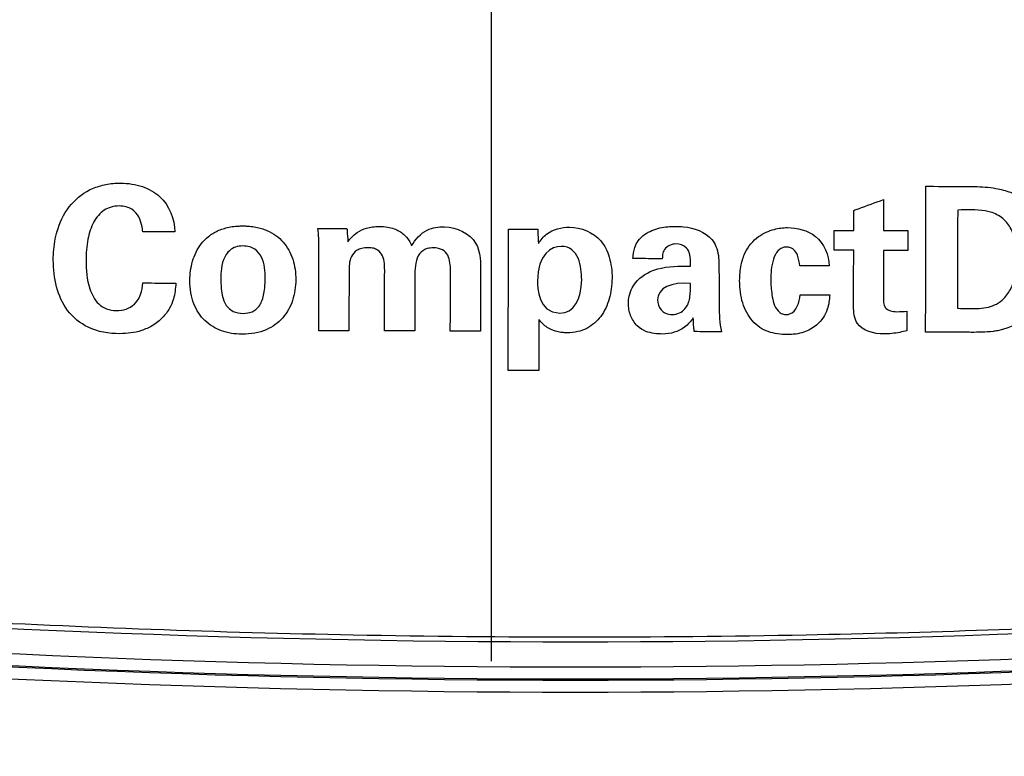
# Model space of a CAD drawing. Header units: inches. Extents: x 0 to 34, y 0 to 22.
# Tile 67 of 94: x 19.703 to 20.108, y 16.219 to 16.522. Entities that reach past the tile are written whole.
import ezdxf

# ---------------------------------------------------------------- set-up
doc = ezdxf.new("R2010")
doc.units = ezdxf.units.IN
doc.header["$LTSCALE"] = 1.87
doc.header["$MEASUREMENT"] = 0
doc.layers.get('0').update_dxf_attribs({"linetype": 'CONTINUOUS'})
doc.layers.add('DATUMCURVES', color=7, linetype='CONTINUOUS')
doc.layers.add('DIMENSIONS', color=7, linetype='CONTINUOUS')
doc.styles.get("Standard").update_dxf_attribs({"font": 'txt', "width": 0.8})
doc.dimstyles.new('DIMSTYLE_3', dxfattribs={"dimtxt": 0.125, "dimasz": 0.18, "dimexe": 0.18, "dimexo": 0.0625, "dimgap": 0.09, "dimtad": 0, "dimtih": 1, "dimtoh": 1, "dimdec": 3, "dimzin": 4, "dimdsep": 46, "dimtxsty": 'STANDARD', "dimblk": '_FILLED', "dimblk1": '_FILLED', "dimblk2": '_FILLED', "dimcen": 0.09, "dimadec": 0, "dimazin": 0, "dimtp": 0.001, "dimtm": 0.001, "dimtfac": 1, "dimtdec": 3, "dimtofl": 0, "dimtmove": 0, "dimatfit": 3, "dimldrblk": '_FILLED', "dimfxl": 1, "dimtolj": 1, "dimtzin": 4, "dimarcsym": 0})

# ---------------------------------------------------------------- blocks, each defined once
blk = doc.blocks.new('_FILLED')
at = {"color": 0, "linetype": 'BYBLOCK'}
blk.add_solid([(0, 0), (-1, 0.1736), (-1, -0.1736)], dxfattribs=at)
blk = doc.blocks.new('*D19')
at = {"layer": 'DIMENSIONS', "color": 2, "linetype": 'CONTINUOUS'}
for p, q in [((18.8829, 15.5285), (18.8829, 18.82524)), ((19.89684, 16.25825), (19.89684, 18.82524)), ((18.8829, 18.70024), (18.5126, 18.70024)), ((19.89684, 18.70024), (20.25684, 18.70024))]:
    blk.add_line(p, q, dxfattribs=at)
at = {"layer": 'DIMENSIONS', "color": 2, "linetype": 'CONTINUOUS', "xscale": 0.18, "yscale": 0.18, "zscale": 0.18}
blk.add_blockref('_FILLED', (18.8829, 18.70024), dxfattribs=at)
at = {"layer": 'DIMENSIONS', "color": 2, "linetype": 'CONTINUOUS', "xscale": 0.18, "yscale": 0.18, "zscale": 0.18, "rotation": 180}
blk.add_blockref('_FILLED', (19.89684, 18.70024), dxfattribs=at)
at = {"layer": 'DIMENSIONS', "color": 2, "linetype": 'CONTINUOUS', "width": 0.8}
for s, p in [('[', (17.6501, 18.63774)), (']', (18.3501, 18.63774)), ('1.0139', (16.9251, 18.63774)), ('25.754', (17.7501, 18.63774))]:
    blk.add_text(s, height=0.125, dxfattribs=at).set_placement(p)
blk = doc.blocks.new('*D20')
at = {"layer": 'DIMENSIONS', "color": 2, "linetype": 'CONTINUOUS'}
for p, q in [((18.8829, 17.14827), (18.8829, 19.56276)), ((20.49684, 16.25825), (20.49684, 19.56276)), ((18.8829, 19.43776), (18.49024, 19.43776)), ((20.49684, 19.43776), (20.85684, 19.43776))]:
    blk.add_line(p, q, dxfattribs=at)
at = {"layer": 'DIMENSIONS', "color": 2, "linetype": 'CONTINUOUS', "xscale": 0.18, "yscale": 0.18, "zscale": 0.18}
blk.add_blockref('_FILLED', (18.8829, 19.43776), dxfattribs=at)
at = {"layer": 'DIMENSIONS', "color": 2, "linetype": 'CONTINUOUS', "xscale": 0.18, "yscale": 0.18, "zscale": 0.18, "rotation": 180}
blk.add_blockref('_FILLED', (20.49684, 19.43776), dxfattribs=at)
at = {"layer": 'DIMENSIONS', "color": 2, "linetype": 'CONTINUOUS', "width": 0.8}
for s, p in [('[', (17.62774, 19.37526)), (']', (18.32774, 19.37526)), ('1.6139', (16.90274, 19.37526)), ('40.994', (17.72774, 19.37526))]:
    blk.add_text(s, height=0.125, dxfattribs=at).set_placement(p)

msp = doc.modelspace()

# ---------------------------------------------------------------- linework, layer by layer
at = {"color": 7, "linetype": 'CONTINUOUS'}
for centre, radius, start, end in [((19.93141, 21.17278), 4.90651, 260.00627, 279.99373), ((19.93141, 21.17245), 4.91651, 259.95139, 280.04861), ((19.93141, 21.17245), 4.92143, 259.95139, 280.04868), ((19.93141, 21.17245), 4.92195, 259.94619, 280.05384), ((19.93141, 21.17245), 4.92687, 259.94622, 280.05378)]:
    msp.add_arc(centre, radius, start, end, dxfattribs=at)
at = {"layer": 'DATUMCURVES', "color": 40, "linetype": 'CONTINUOUS'}
for points, knots in [([(19.71672, 16.42772, 0.05495), (19.717, 16.43065, 0.05495), (19.71829, 16.43731, 0.05495), (19.72321, 16.44672, 0.05495), (19.73098, 16.45246, 0.05495), (19.73821, 16.45466, 0.05495), (19.74372, 16.45514, 0.05495), (19.74882, 16.45476, 0.05495), (19.75445, 16.45337, 0.05495), (19.76301, 16.44877, 0.05495), (19.76653, 16.44021, 0.05495), (19.76651, 16.43495, 0.05495)], [0, 0, 0, 0, 0.115511, 0.266148, 0.408596, 0.483207, 0.563174, 0.625814, 0.684333, 0.791915, 1, 1, 1, 1]), ([(20.07553, 16.39365, 0.05495), (20.07554, 16.39678, 0.05495), (20.07558, 16.41679, 0.05495), (20.07563, 16.43681, 0.05495), (20.07566, 16.4537, 0.05495)], [0, 0, 0, 0, 0.15625, 1, 1, 1, 1]), ([(20.07566, 16.4537, 0.05495), (20.0767, 16.45369, 0.05495), (20.08334, 16.45365, 0.05495), (20.08997, 16.45361, 0.05495), (20.09557, 16.45357, 0.05495)], [0, 0, 0, 0, 0.15625, 1, 1, 1, 1]), ([(20.09557, 16.45357, 0.05495), (20.09855, 16.45356, 0.05495), (20.10362, 16.45323, 0.05495), (20.11067, 16.45139, 0.05495), (20.11657, 16.44836, 0.05495), (20.12133, 16.44348, 0.05495), (20.12549, 16.43554, 0.05495), (20.1265, 16.42881, 0.05495), (20.12649, 16.42442, 0.05495)], [0, 0, 0, 0, 0.184541, 0.313155, 0.449531, 0.590505, 0.728184, 1, 1, 1, 1]), ([(20.04597, 16.44378, 0.05495), (20.04661, 16.44401, 0.05495), (20.0507, 16.4455, 0.05495), (20.05479, 16.44699, 0.05495), (20.05823, 16.44824, 0.05495)], [0, 0, 0, 0, 0.15625, 1, 1, 1, 1]), ([(20.05823, 16.44824, 0.05495), (20.05823, 16.44758, 0.05495), (20.05822, 16.44333, 0.05495), (20.05821, 16.43908, 0.05495), (20.05819, 16.4355, 0.05495)], [0, 0, 0, 0, 0.15625, 1, 1, 1, 1]), ([(19.75336, 16.43498, 0.05495), (19.75326, 16.43583, 0.05495), (19.75298, 16.43793, 0.05495), (19.75185, 16.44132, 0.05495), (19.74945, 16.44409, 0.05495), (19.74643, 16.44538, 0.05495), (19.74349, 16.44571, 0.05495), (19.74034, 16.44532, 0.05495), (19.73637, 16.44352, 0.05495), (19.73263, 16.4389, 0.05495), (19.73043, 16.43158, 0.05495), (19.73001, 16.42614, 0.05495), (19.73, 16.42321, 0.05495)], [0, 0, 0, 0, 0.056729, 0.140118, 0.234642, 0.289257, 0.354443, 0.428912, 0.497838, 0.639193, 0.805754, 1, 1, 1, 1]), ([(20.08873, 16.44392, 0.05495), (20.08872, 16.44182, 0.05495), (20.08868, 16.42835, 0.05495), (20.08865, 16.41489, 0.05495), (20.08862, 16.40353, 0.05495)], [0, 0, 0, 0, 0.15625, 1, 1, 1, 1]), ([(20.10221, 16.44306, 0.05495), (20.10149, 16.44326, 0.05495), (20.09707, 16.44425, 0.05495), (20.09249, 16.44408, 0.05495), (20.08873, 16.44392, 0.05495)], [0, 0, 0, 0, 0.16557, 1, 1, 1, 1]), ([(20.04596, 16.43553, 0.05495), (20.04596, 16.43596, 0.05495), (20.04597, 16.43871, 0.05495), (20.04597, 16.44146, 0.05495), (20.04597, 16.44378, 0.05495)], [0, 0, 0, 0, 0.15625, 1, 1, 1, 1]), ([(20.0937, 16.40335, 0.05495), (20.09626, 16.40335, 0.05495), (20.10007, 16.40343, 0.05495), (20.10483, 16.40512, 0.05495), (20.10826, 16.40768, 0.05495), (20.11091, 16.41173, 0.05495), (20.11242, 16.41655, 0.05495), (20.11298, 16.42037, 0.05495), (20.11313, 16.42295, 0.05495), (20.11317, 16.42506, 0.05495), (20.11308, 16.42758, 0.05495), (20.11252, 16.43154, 0.05495), (20.11106, 16.43614, 0.05495), (20.10754, 16.44078, 0.05495), (20.10406, 16.44254, 0.05495), (20.10221, 16.44306, 0.05495)], [0, 0, 0, 0, 0.136039, 0.199344, 0.265531, 0.359619, 0.451384, 0.532218, 0.564373, 0.588457, 0.644244, 0.698408, 0.800744, 0.897717, 1, 1, 1, 1]), ([(19.79418, 16.39283, 0.05495), (19.79272, 16.39284, 0.05495), (19.78974, 16.39307, 0.05495), (19.78435, 16.39447, 0.05495), (19.77857, 16.39796, 0.05495), (19.77392, 16.40487, 0.05495), (19.7723, 16.41364, 0.05495), (19.77324, 16.42158, 0.05495), (19.77516, 16.42664, 0.05495), (19.7773, 16.43011, 0.05495), (19.78022, 16.43311, 0.05495), (19.78399, 16.43547, 0.05495), (19.7879, 16.43676, 0.05495), (19.79105, 16.43723, 0.05495), (19.79278, 16.43735, 0.05495), (19.79373, 16.43738, 0.05495), (19.79434, 16.43738, 0.05495), (19.79454, 16.43738, 0.05495)], [0, 0, 0, 0, 0.07401, 0.14802, 0.29604, 0.44406, 0.59208, 0.69406, 0.74505, 0.79604, 0.84703, 0.89802, 0.94901, 0.974505, 0.987252, 0.993626, 1, 1, 1, 1]), ([(19.79454, 16.43738, 0.05495), (19.79471, 16.43738, 0.05495), (19.79487, 16.43738, 0.05495), (19.79538, 16.43737, 0.05495), (19.79616, 16.43735, 0.05495), (19.7973, 16.43727, 0.05495), (19.7986, 16.43712, 0.05495), (19.80028, 16.43685, 0.05495), (19.80224, 16.43637, 0.05495), (19.80513, 16.43533, 0.05495), (19.80825, 16.43357, 0.05495), (19.81127, 16.4308, 0.05495), (19.81356, 16.4275, 0.05495), (19.81571, 16.42247, 0.05495), (19.81672, 16.41525, 0.05495), (19.81543, 16.40652, 0.05495), (19.81143, 16.39923, 0.05495), (19.80569, 16.39498, 0.05495), (19.79966, 16.39315, 0.05495), (19.79604, 16.39282, 0.05495), (19.79418, 16.39283, 0.05495)], [0, 0, 0, 0, 0.003892, 0.007783, 0.015566, 0.031132, 0.046698, 0.062264, 0.093396, 0.124529, 0.186793, 0.249057, 0.311321, 0.373586, 0.498114, 0.623586, 0.749057, 0.874529, 0.937264, 1, 1, 1, 1]), ([(19.82546, 16.43631, 0.05495), (19.82608, 16.43631, 0.05495), (19.83005, 16.4363, 0.05495), (19.83402, 16.43629, 0.05495), (19.83737, 16.43628, 0.05495)], [0, 0, 0, 0, 0.15625, 1, 1, 1, 1]), ([(19.83737, 16.43628, 0.05495), (19.83739, 16.436, 0.05495), (19.83753, 16.43419, 0.05495), (19.83766, 16.43239, 0.05495), (19.83778, 16.43087, 0.05495)], [0, 0, 0, 0, 0.15625, 1, 1, 1, 1]), ([(19.83778, 16.43087, 0.05495), (19.83822, 16.43148, 0.05495), (19.83933, 16.43292, 0.05495), (19.84179, 16.43503, 0.05495), (19.84484, 16.43641, 0.05495), (19.84799, 16.43706, 0.05495), (19.85091, 16.43724, 0.05495), (19.85394, 16.43702, 0.05495), (19.85739, 16.43615, 0.05495), (19.8606, 16.43434, 0.05495), (19.86285, 16.43168, 0.05495), (19.86371, 16.42994, 0.05495), (19.86401, 16.42922, 0.05495)], [0, 0, 0, 0, 0.071612, 0.173475, 0.305159, 0.385497, 0.478366, 0.583715, 0.672848, 0.815995, 0.925831, 1, 1, 1, 1]), ([(19.86401, 16.42922, 0.05495), (19.86541, 16.43192, 0.05495), (19.86955, 16.43624, 0.05495), (19.87986, 16.43793, 0.05495), (19.88801, 16.43449, 0.05495), (19.89032, 16.43024, 0.05495)], [0, 0, 0, 0, 0.296321, 0.529687, 1, 1, 1, 1]), ([(19.90373, 16.3779, 0.05495), (19.90374, 16.38094, 0.05495), (19.90379, 16.40034, 0.05495), (19.90383, 16.41975, 0.05495), (19.90387, 16.43612, 0.05495)], [0, 0, 0, 0, 0.15625, 1, 1, 1, 1]), ([(19.90387, 16.43612, 0.05495), (19.9045, 16.43612, 0.05495), (19.9085, 16.43611, 0.05495), (19.9125, 16.4361, 0.05495), (19.91587, 16.4361, 0.05495)], [0, 0, 0, 0, 0.15625, 1, 1, 1, 1]), ([(19.91587, 16.4361, 0.05495), (19.91589, 16.43578, 0.05495), (19.91599, 16.43378, 0.05495), (19.9161, 16.43178, 0.05495), (19.91619, 16.43009, 0.05495)], [0, 0, 0, 0, 0.15625, 1, 1, 1, 1]), ([(19.91619, 16.43009, 0.05495), (19.91704, 16.43158, 0.05495), (19.92034, 16.43558, 0.05495), (19.92572, 16.43691, 0.05495), (19.92903, 16.4369, 0.05495)], [0, 0, 0, 0, 0.341593, 1, 1, 1, 1]), ([(19.92903, 16.4369, 0.05495), (19.93371, 16.43689, 0.05495), (19.94146, 16.43364, 0.05495), (19.94584, 16.42424, 0.05495), (19.94683, 16.41592, 0.05495), (19.94577, 16.40744, 0.05495), (19.94237, 16.39996, 0.05495), (19.93731, 16.39549, 0.05495), (19.9323, 16.3937, 0.05495), (19.92931, 16.39339, 0.05495), (19.92765, 16.39342, 0.05495), (19.92743, 16.39343, 0.05495)], [0, 0, 0, 0, 0.221649, 0.339478, 0.477993, 0.614026, 0.739705, 0.859161, 0.92162, 0.989568, 1, 1, 1, 1]), ([(19.9551, 16.42392, 0.05495), (19.95516, 16.42548, 0.05495), (19.95547, 16.4281, 0.05495), (19.95722, 16.43153, 0.05495), (19.95972, 16.43393, 0.05495), (19.96285, 16.43561, 0.05495), (19.96714, 16.43693, 0.05495), (19.97046, 16.43721, 0.05495), (19.97262, 16.43721, 0.05495)], [0, 0, 0, 0, 0.188549, 0.312455, 0.459634, 0.600281, 0.738677, 1, 1, 1, 1]), ([(19.97262, 16.43721, 0.05495), (19.9737, 16.43721, 0.05495), (19.97901, 16.43695, 0.05495), (19.9848, 16.43501, 0.05495), (19.9876, 16.43176, 0.05495)], [0, 0, 0, 0, 0.200909, 1, 1, 1, 1]), ([(20.01859, 16.39271, 0.05495), (20.01596, 16.39271, 0.05495), (20.01195, 16.39314, 0.05495), (20.00718, 16.39551, 0.05495), (20.00413, 16.39823, 0.05495), (20.00178, 16.40171, 0.05495), (20.00011, 16.40571, 0.05495), (19.99917, 16.41017, 0.05495), (19.99886, 16.41544, 0.05495), (19.99933, 16.42101, 0.05495), (20.00139, 16.42753, 0.05495), (20.00603, 16.43323, 0.05495), (20.01266, 16.43612, 0.05495), (20.01688, 16.43668, 0.05495), (20.0187, 16.43668, 0.05495)], [0, 0, 0, 0, 0.118659, 0.176341, 0.237721, 0.300457, 0.364378, 0.431855, 0.504653, 0.601797, 0.681753, 0.810349, 0.917856, 1, 1, 1, 1]), ([(20.0187, 16.43668, 0.05495), (20.02271, 16.43667, 0.05495), (20.03181, 16.4345, 0.05495), (20.03579, 16.42537, 0.05495), (20.03581, 16.4209, 0.05495)], [0, 0, 0, 0, 0.472944, 1, 1, 1, 1]), ([(19.76651, 16.43495, 0.05495), (19.76583, 16.43495, 0.05495), (19.76144, 16.43496, 0.05495), (19.75706, 16.43497, 0.05495), (19.75336, 16.43498, 0.05495)], [0, 0, 0, 0, 0.15625, 1, 1, 1, 1]), ([(19.9876, 16.43176, 0.05495), (19.98828, 16.43093, 0.05495), (19.9901, 16.42771, 0.05495), (19.99049, 16.42397, 0.05495), (19.99049, 16.42142, 0.05495)], [0, 0, 0, 0, 0.297129, 1, 1, 1, 1]), ([(20.03786, 16.42739, 0.05495), (20.03786, 16.42781, 0.05495), (20.03787, 16.43054, 0.05495), (20.03787, 16.43326, 0.05495), (20.03788, 16.43555, 0.05495)], [0, 0, 0, 0, 0.15625, 1, 1, 1, 1]), ([(20.03788, 16.43555, 0.05495), (20.0383, 16.43555, 0.05495), (20.04099, 16.43555, 0.05495), (20.04369, 16.43554, 0.05495), (20.04596, 16.43553, 0.05495)], [0, 0, 0, 0, 0.15625, 1, 1, 1, 1]), ([(20.05819, 16.4355, 0.05495), (20.05871, 16.4355, 0.05495), (20.06205, 16.43549, 0.05495), (20.06538, 16.43548, 0.05495), (20.06819, 16.43548, 0.05495)], [0, 0, 0, 0, 0.15625, 1, 1, 1, 1]), ([(20.06819, 16.43548, 0.05495), (20.06819, 16.43505, 0.05495), (20.06819, 16.43233, 0.05495), (20.06818, 16.42961, 0.05495), (20.06818, 16.42731, 0.05495)], [0, 0, 0, 0, 0.15625, 1, 1, 1, 1]), ([(19.76696, 16.41388, 0.05495), (19.7668, 16.41168, 0.05495), (19.76643, 16.40808, 0.05495), (19.76444, 16.40326, 0.05495), (19.76153, 16.39943, 0.05495), (19.75753, 16.39627, 0.05495), (19.75161, 16.3936, 0.05495), (19.74249, 16.39252, 0.05495), (19.73119, 16.39436, 0.05495), (19.72175, 16.40204, 0.05495), (19.71729, 16.41232, 0.05495), (19.71636, 16.42108, 0.05495), (19.71659, 16.42626, 0.05495), (19.71672, 16.42772, 0.05495)], [0, 0, 0, 0, 0.077713, 0.125898, 0.181763, 0.245156, 0.303269, 0.40822, 0.564337, 0.692557, 0.818372, 0.948574, 1, 1, 1, 1]), ([(19.79451, 16.42914, 0.05495), (19.79346, 16.42914, 0.05495), (19.79138, 16.42882, 0.05495), (19.78847, 16.42714, 0.05495), (19.7863, 16.42359, 0.05495), (19.78542, 16.41861, 0.05495), (19.78541, 16.41588, 0.05495), (19.78541, 16.41492, 0.05495)], [0, 0, 0, 0, 0.125, 0.25, 0.5, 0.75, 1, 1, 1, 1]), ([(19.79462, 16.4014, 0.05495), (19.79732, 16.4014, 0.05495), (19.80073, 16.40261, 0.05495), (19.80325, 16.40841, 0.05495), (19.80385, 16.41414, 0.05495), (19.80361, 16.42025, 0.05495), (19.80245, 16.42472, 0.05495), (19.80018, 16.42759, 0.05495), (19.79738, 16.42889, 0.05495), (19.79546, 16.42914, 0.05495), (19.79451, 16.42914, 0.05495)], [0, 0, 0, 0, 0.333319, 0.499979, 0.666639, 0.749979, 0.833319, 0.91666, 0.95833, 1, 1, 1, 1]), ([(19.82577, 16.39425, 0.05495), (19.82578, 16.39603, 0.05495), (19.8258, 16.40741, 0.05495), (19.82583, 16.41879, 0.05495), (19.82585, 16.4284, 0.05495)], [0, 0, 0, 0, 0.15625, 1, 1, 1, 1]), ([(19.8529, 16.41917, 0.05495), (19.8529, 16.42011, 0.05495), (19.85287, 16.42209, 0.05495), (19.85226, 16.42512, 0.05495), (19.85045, 16.42737, 0.05495), (19.84815, 16.4283, 0.05495), (19.84591, 16.42851, 0.05495), (19.84359, 16.42829, 0.05495), (19.84102, 16.42731, 0.05495), (19.839, 16.42494, 0.05495), (19.8383, 16.42183, 0.05495), (19.83825, 16.41985, 0.05495), (19.83825, 16.41896, 0.05495)], [0, 0, 0, 0, 0.103281, 0.217789, 0.334113, 0.401986, 0.485369, 0.579654, 0.65581, 0.782979, 0.90182, 1, 1, 1, 1]), ([(19.87997, 16.41886, 0.05495), (19.87998, 16.41999, 0.05495), (19.8799, 16.42218, 0.05495), (19.87913, 16.42537, 0.05495), (19.87719, 16.42746, 0.05495), (19.87496, 16.42825, 0.05495), (19.87281, 16.42844, 0.05495), (19.87057, 16.42822, 0.05495), (19.86797, 16.42707, 0.05495), (19.86597, 16.42406, 0.05495), (19.86535, 16.4198, 0.05495), (19.86531, 16.41679, 0.05495), (19.86531, 16.41523, 0.05495)], [0, 0, 0, 0, 0.109496, 0.212661, 0.311942, 0.369522, 0.439299, 0.519346, 0.585676, 0.708603, 0.848232, 1, 1, 1, 1]), ([(19.93398, 16.41539, 0.05495), (19.93399, 16.41789, 0.05495), (19.9334, 16.42464, 0.05495), (19.92673, 16.43151, 0.05495), (19.91585, 16.42602, 0.05495), (19.91582, 16.41469, 0.05495)], [0, 0, 0, 0, 0.322072, 0.644144, 1, 1, 1, 1]), ([(19.97277, 16.42996, 0.05495), (19.97189, 16.42996, 0.05495), (19.97007, 16.42959, 0.05495), (19.96801, 16.42792, 0.05495), (19.96721, 16.42578, 0.05495), (19.96717, 16.42447, 0.05495), (19.96717, 16.4239, 0.05495)], [0, 0, 0, 0, 0.285497, 0.579596, 0.814526, 1, 1, 1, 1]), ([(19.97825, 16.42645, 0.05495), (19.97801, 16.42714, 0.05495), (19.97679, 16.42915, 0.05495), (19.97432, 16.42996, 0.05495), (19.97277, 16.42996, 0.05495)], [0, 0, 0, 0, 0.318807, 1, 1, 1, 1]), ([(20.02374, 16.42093, 0.05495), (20.02358, 16.42243, 0.05495), (20.02322, 16.42489, 0.05495), (20.02163, 16.4275, 0.05495), (20.01991, 16.42853, 0.05495), (20.01822, 16.42879, 0.05495), (20.01638, 16.42845, 0.05495), (20.01418, 16.42687, 0.05495), (20.01267, 16.4236, 0.05495), (20.01195, 16.41948, 0.05495), (20.01183, 16.41663, 0.05495), (20.01182, 16.41529, 0.05495)], [0, 0, 0, 0, 0.169583, 0.274472, 0.328004, 0.388131, 0.46243, 0.531656, 0.682414, 0.849502, 1, 1, 1, 1]), ([(19.96717, 16.4239, 0.05495), (19.96654, 16.4239, 0.05495), (19.96252, 16.42391, 0.05495), (19.95849, 16.42392, 0.05495), (19.9551, 16.42392, 0.05495)], [0, 0, 0, 0, 0.15625, 1, 1, 1, 1]), ([(19.97882, 16.42087, 0.05495), (19.97882, 16.42147, 0.05495), (19.97883, 16.42334, 0.05495), (19.97865, 16.42525, 0.05495), (19.97825, 16.42645, 0.05495)], [0, 0, 0, 0, 0.323834, 1, 1, 1, 1]), ([(20.04593, 16.42737, 0.05495), (20.04551, 16.42737, 0.05495), (20.04282, 16.42738, 0.05495), (20.04013, 16.42738, 0.05495), (20.03786, 16.42739, 0.05495)], [0, 0, 0, 0, 0.15625, 1, 1, 1, 1]), ([(20.04588, 16.4043, 0.05495), (20.04588, 16.4055, 0.05495), (20.0459, 16.41319, 0.05495), (20.04592, 16.42088, 0.05495), (20.04593, 16.42737, 0.05495)], [0, 0, 0, 0, 0.15625, 1, 1, 1, 1]), ([(20.05818, 16.42734, 0.05495), (20.05818, 16.42635, 0.05495), (20.05816, 16.42002, 0.05495), (20.05815, 16.41369, 0.05495), (20.05814, 16.40835, 0.05495)], [0, 0, 0, 0, 0.15625, 1, 1, 1, 1]), ([(20.06818, 16.42731, 0.05495), (20.06766, 16.42732, 0.05495), (20.06432, 16.42732, 0.05495), (20.06099, 16.42733, 0.05495), (20.05818, 16.42734, 0.05495)], [0, 0, 0, 0, 0.15625, 1, 1, 1, 1]), ([(20.12649, 16.42442, 0.05495), (20.12647, 16.41702, 0.05495), (20.12343, 16.40277, 0.05495), (20.11081, 16.39528, 0.05495), (20.1051, 16.39425, 0.05495)], [0, 0, 0, 0, 0.560378, 1, 1, 1, 1]), ([(19.73, 16.42321, 0.05495), (19.73, 16.41929, 0.05495), (19.73047, 16.41286, 0.05495), (19.73408, 16.40578, 0.05495), (19.73845, 16.40295, 0.05495), (19.74246, 16.40231, 0.05495), (19.74654, 16.40293, 0.05495), (19.75171, 16.40592, 0.05495), (19.75328, 16.41079, 0.05495), (19.75338, 16.41391, 0.05495)], [0, 0, 0, 0, 0.265678, 0.43015, 0.513551, 0.608681, 0.69878, 0.788497, 1, 1, 1, 1]), ([(19.96217, 16.41857, 0.05495), (19.96619, 16.42039, 0.05495), (19.97203, 16.42085, 0.05495), (19.97762, 16.42087, 0.05495), (19.97882, 16.42087, 0.05495)], [0, 0, 0, 0, 0.786447, 1, 1, 1, 1]), ([(19.99049, 16.42142, 0.05495), (19.99049, 16.42054, 0.05495), (19.9905, 16.4149, 0.05495), (19.99051, 16.40927, 0.05495), (19.99053, 16.40451, 0.05495)], [0, 0, 0, 0, 0.15625, 1, 1, 1, 1]), ([(20.03581, 16.4209, 0.05495), (20.03519, 16.4209, 0.05495), (20.03116, 16.42091, 0.05495), (20.02714, 16.42092, 0.05495), (20.02374, 16.42093, 0.05495)], [0, 0, 0, 0, 0.15625, 1, 1, 1, 1]), ([(19.83825, 16.41896, 0.05495), (19.83825, 16.41767, 0.05495), (19.83822, 16.40942, 0.05495), (19.8382, 16.40118, 0.05495), (19.83818, 16.39422, 0.05495)], [0, 0, 0, 0, 0.15625, 1, 1, 1, 1]), ([(19.85285, 16.39419, 0.05495), (19.85285, 16.39549, 0.05495), (19.85287, 16.40381, 0.05495), (19.85288, 16.41214, 0.05495), (19.8529, 16.41917, 0.05495)], [0, 0, 0, 0, 0.15625, 1, 1, 1, 1]), ([(19.87992, 16.39412, 0.05495), (19.87992, 16.39541, 0.05495), (19.87994, 16.40365, 0.05495), (19.87996, 16.4119, 0.05495), (19.87997, 16.41886, 0.05495)], [0, 0, 0, 0, 0.15625, 1, 1, 1, 1]), ([(19.89238, 16.41783, 0.05495), (19.89238, 16.41659, 0.05495), (19.89236, 16.40868, 0.05495), (19.89234, 16.40077, 0.05495), (19.89233, 16.39409, 0.05495)], [0, 0, 0, 0, 0.15625, 1, 1, 1, 1]), ([(19.96735, 16.39291, 0.05495), (19.96502, 16.39292, 0.05495), (19.96117, 16.39327, 0.05495), (19.95711, 16.39575, 0.05495), (19.95518, 16.39824, 0.05495), (19.95403, 16.40055, 0.05495), (19.95336, 16.403, 0.05495), (19.95312, 16.40567, 0.05495), (19.95346, 16.40874, 0.05495), (19.9553, 16.41402, 0.05495), (19.95916, 16.41719, 0.05495), (19.96217, 16.41857, 0.05495)], [0, 0, 0, 0, 0.183822, 0.295452, 0.363908, 0.431004, 0.497509, 0.563492, 0.641468, 0.739261, 1, 1, 1, 1]), ([(19.75338, 16.41391, 0.05495), (19.75409, 16.41391, 0.05495), (19.75862, 16.4139, 0.05495), (19.76314, 16.41389, 0.05495), (19.76696, 16.41388, 0.05495)], [0, 0, 0, 0, 0.15625, 1, 1, 1, 1]), ([(19.86531, 16.41523, 0.05495), (19.86531, 16.41413, 0.05495), (19.86529, 16.40711, 0.05495), (19.86527, 16.40008, 0.05495), (19.86526, 16.39416, 0.05495)], [0, 0, 0, 0, 0.15625, 1, 1, 1, 1]), ([(19.96522, 16.40691, 0.05495), (19.96521, 16.40549, 0.05495), (19.96594, 16.40324, 0.05495), (19.96838, 16.4013, 0.05495), (19.97128, 16.40067, 0.05495), (19.9744, 16.40143, 0.05495), (19.97729, 16.40381, 0.05495), (19.97868, 16.4076, 0.05495), (19.9788, 16.41146, 0.05495), (19.97881, 16.4137, 0.05495)], [0, 0, 0, 0, 0.190649, 0.285973, 0.381298, 0.486515, 0.591732, 0.795866, 1, 1, 1, 1]), ([(20.01182, 16.41529, 0.05495), (20.01181, 16.41323, 0.05495), (20.01218, 16.40887, 0.05495), (20.01334, 16.40336, 0.05495), (20.01641, 16.40111, 0.05495), (20.01767, 16.40095, 0.05495), (20.0182, 16.40095, 0.05495)], [0, 0, 0, 0, 0.361826, 0.783695, 0.907501, 1, 1, 1, 1]), ([(20.0182, 16.40095, 0.05495), (20.01866, 16.40095, 0.05495), (20.02219, 16.40144, 0.05495), (20.02367, 16.40604, 0.05495), (20.02388, 16.40902, 0.05495)], [0, 0, 0, 0, 0.134357, 1, 1, 1, 1]), ([(20.03605, 16.40899, 0.05495), (20.03594, 16.407, 0.05495), (20.03556, 16.40375, 0.05495), (20.03351, 16.39951, 0.05495), (20.03035, 16.39604, 0.05495), (20.02526, 16.39314, 0.05495), (20.02089, 16.3927, 0.05495), (20.01859, 16.39271, 0.05495)], [0, 0, 0, 0, 0.222944, 0.360287, 0.520687, 0.741844, 1, 1, 1, 1]), ([(20.02388, 16.40902, 0.05495), (20.02451, 16.40902, 0.05495), (20.02857, 16.40901, 0.05495), (20.03262, 16.409, 0.05495), (20.03605, 16.40899, 0.05495)], [0, 0, 0, 0, 0.15625, 1, 1, 1, 1]), ([(20.05814, 16.40835, 0.05495), (20.05817, 16.40681, 0.05495), (20.05787, 16.40289, 0.05495), (20.062, 16.4021, 0.05495), (20.0637, 16.40209, 0.05495)], [0, 0, 0, 0, 0.475157, 1, 1, 1, 1]), ([(20.05826, 16.39294, 0.05495), (20.05436, 16.39295, 0.05495), (20.04655, 16.39489, 0.05495), (20.04588, 16.40192, 0.05495), (20.04588, 16.4043, 0.05495)], [0, 0, 0, 0, 0.620824, 1, 1, 1, 1]), ([(19.97993, 16.39962, 0.05495), (19.97892, 16.39817, 0.05495), (19.97566, 16.39437, 0.05495), (19.97048, 16.3929, 0.05495), (19.96735, 16.39291, 0.05495)], [0, 0, 0, 0, 0.360797, 1, 1, 1, 1]), ([(19.98034, 16.39388, 0.05495), (19.98025, 16.39448, 0.05495), (19.97999, 16.39639, 0.05495), (19.97993, 16.39831, 0.05495), (19.97993, 16.39962, 0.05495)], [0, 0, 0, 0, 0.317007, 1, 1, 1, 1]), ([(20.06786, 16.40233, 0.05495), (20.06786, 16.40191, 0.05495), (20.06785, 16.39922, 0.05495), (20.06785, 16.39653, 0.05495), (20.06784, 16.39425, 0.05495)], [0, 0, 0, 0, 0.15625, 1, 1, 1, 1]), ([(19.91636, 16.39887, 0.05495), (19.91636, 16.39777, 0.05495), (19.91634, 16.39078, 0.05495), (19.91632, 16.38378, 0.05495), (19.91631, 16.37788, 0.05495)], [0, 0, 0, 0, 0.15625, 1, 1, 1, 1]), ([(19.92743, 16.39343, 0.05495), (19.92677, 16.39345, 0.05495), (19.92535, 16.39357, 0.05495), (19.92272, 16.39412, 0.05495), (19.91938, 16.39557, 0.05495), (19.91732, 16.39761, 0.05495), (19.91636, 16.39887, 0.05495)], [0, 0, 0, 0, 0.155441, 0.335286, 0.629624, 1, 1, 1, 1]), ([(19.83818, 16.39422, 0.05495), (19.83754, 16.39422, 0.05495), (19.8334, 16.39423, 0.05495), (19.82926, 16.39424, 0.05495), (19.82577, 16.39425, 0.05495)], [0, 0, 0, 0, 0.15625, 1, 1, 1, 1]), ([(19.86526, 16.39416, 0.05495), (19.86461, 16.39416, 0.05495), (19.86047, 16.39417, 0.05495), (19.85634, 16.39418, 0.05495), (19.85285, 16.39419, 0.05495)], [0, 0, 0, 0, 0.15625, 1, 1, 1, 1]), ([(19.89233, 16.39409, 0.05495), (19.89168, 16.39409, 0.05495), (19.88754, 16.3941, 0.05495), (19.88341, 16.39411, 0.05495), (19.87992, 16.39412, 0.05495)], [0, 0, 0, 0, 0.15625, 1, 1, 1, 1]), ([(19.9915, 16.39385, 0.05495), (19.99092, 16.39386, 0.05495), (19.9872, 16.39386, 0.05495), (19.98348, 16.39387, 0.05495), (19.98034, 16.39388, 0.05495)], [0, 0, 0, 0, 0.15625, 1, 1, 1, 1]), ([(20.06784, 16.39425, 0.05495), (20.06688, 16.394, 0.05495), (20.06373, 16.39329, 0.05495), (20.0605, 16.39294, 0.05495), (20.05826, 16.39294, 0.05495)], [0, 0, 0, 0, 0.307006, 1, 1, 1, 1]), ([(20.09426, 16.3936, 0.05495), (20.09328, 16.39361, 0.05495), (20.08704, 16.39362, 0.05495), (20.0808, 16.39364, 0.05495), (20.07553, 16.39365, 0.05495)], [0, 0, 0, 0, 0.15625, 1, 1, 1, 1]), ([(20.1051, 16.39425, 0.05495), (20.1045, 16.39414, 0.05495), (20.10092, 16.39359, 0.05495), (20.09728, 16.3936, 0.05495), (20.09426, 16.3936, 0.05495)], [0, 0, 0, 0, 0.166395, 1, 1, 1, 1]), ([(19.91631, 16.37788, 0.05495), (19.91565, 16.37788, 0.05495), (19.91146, 16.37789, 0.05495), (19.90727, 16.3779, 0.05495), (19.90373, 16.3779, 0.05495)], [0, 0, 0, 0, 0.15625, 1, 1, 1, 1]), ([(19.83993, 16.26916, 0.05495), (19.871, 16.26857, 0.05495), (19.93316, 16.26797, 0.05495), (19.99531, 16.26857, 0.05495), (20.02639, 16.26916, 0.05495)], [0, 0, 0, 0, 0.499975, 1, 1, 1, 1])]:
    msp.add_open_spline(points, degree=3, knots=knots, dxfattribs=at)
for points in [[(19.82585, 16.4284, 0.05495), (19.82587, 16.43104, 0.05495), (19.8257, 16.43368, 0.05495), (19.82546, 16.43631, 0.05495)], [(19.89032, 16.43024, 0.05495), (19.89251, 16.42667, 0.05495), (19.89238, 16.42202, 0.05495), (19.89238, 16.41783, 0.05495)], [(19.78541, 16.41492, 0.05495), (19.78538, 16.4055, 0.05495), (19.78854, 16.40142, 0.05495), (19.79462, 16.4014, 0.05495)], [(19.91582, 16.41469, 0.05495), (19.91581, 16.41219, 0.05495), (19.91587, 16.40153, 0.05495), (19.92495, 16.40151, 0.05495)], [(19.92495, 16.40151, 0.05495), (19.93078, 16.4015, 0.05495), (19.93395, 16.40706, 0.05495), (19.93398, 16.41539, 0.05495)], [(19.97881, 16.4137, 0.05495), (19.9709, 16.41439, 0.05495), (19.96523, 16.41191, 0.05495), (19.96522, 16.40691, 0.05495)], [(19.99053, 16.40451, 0.05495), (19.99053, 16.40095, 0.05495), (19.99076, 16.39734, 0.05495), (19.9915, 16.39385, 0.05495)], [(20.08862, 16.40353, 0.05495), (20.09031, 16.40343, 0.05495), (20.09201, 16.40335, 0.05495), (20.0937, 16.40335, 0.05495)], [(20.0637, 16.40209, 0.05495), (20.06509, 16.40209, 0.05495), (20.06648, 16.40218, 0.05495), (20.06786, 16.40233, 0.05495)], [(19.67376, 16.27517, 0.05495), (19.72911, 16.27222, 0.05495), (19.78451, 16.27022, 0.05495), (19.83993, 16.26916, 0.05495)], [(20.02639, 16.26916, 0.05495), (20.07626, 16.27011, 0.05495), (20.12612, 16.27183, 0.05495), (20.17594, 16.27431, 0.05495)]]:
    msp.add_open_spline(points, degree=3, dxfattribs=at)

# ---------------------------------------------------------------- dimensions: what is measured, and where the dimension line sits
at = {"layer": 'DIMENSIONS', "color": 2, "linetype": 'CONTINUOUS'}
for base, p1, p2, picture, middle in [((20.49684, 19.43776), (18.8829, 17.14827), (20.49684, 16.25825), '*D20', (17.66524, 19.43776)), ((19.89684, 18.70024), (18.8829, 15.5285), (19.89684, 16.25825), '*D19', (17.6876, 18.70024))]:
    dim = msp.add_linear_dim(base=base, p1=p1, p2=p2, dimstyle='DIMSTYLE_3', dxfattribs=at)
    dim.commit()
    dim.dimension.update_dxf_attribs({"geometry": picture, "text_midpoint": middle, "dimtype": 160})

doc.saveas('drawing.dxf')
